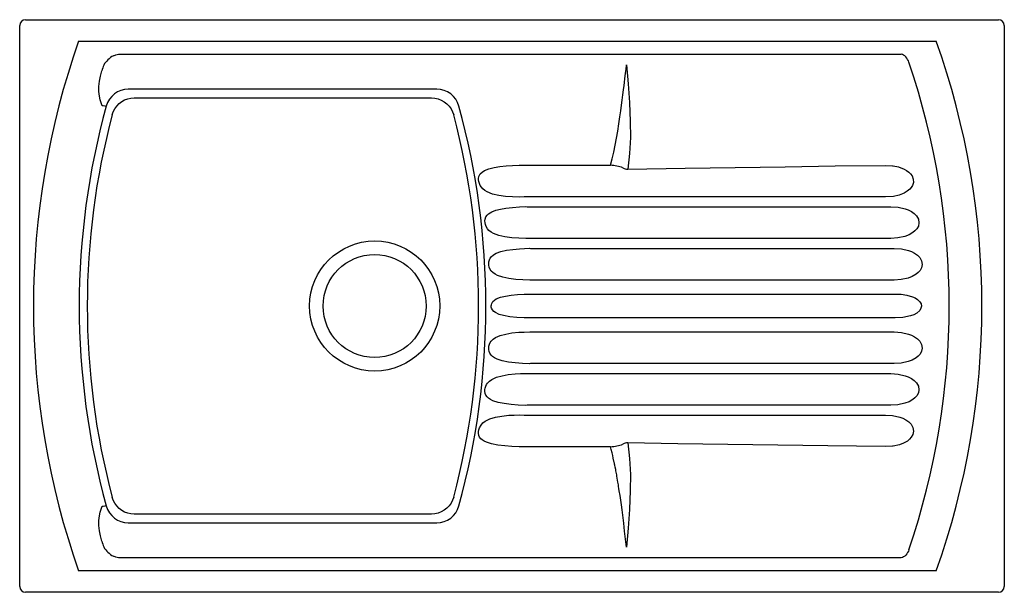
# Model space of a CAD drawing. Header units: millimetres. Extents: x 801.094 to 801.954, y 1133.592 to 1134.092.
import ezdxf

# ---------------------------------------------------------------- set-up
doc = ezdxf.new("R2010")
doc.units = ezdxf.units.MM
doc.layers.add('SANINDUSA', color=3, linetype='Continuous')

msp = doc.modelspace()

# ---------------------------------------------------------------- linework, layer by layer
at = {"layer": 'SANINDUSA'}
for p, q in [((801.09941, 1134.09225), (801.94941, 1134.09225)), ((801.09441, 1133.59725), (801.09441, 1134.08725)), ((801.95441, 1134.08725), (801.95441, 1133.59725)), ((801.14592, 1134.07364), (801.89492, 1134.07364)), ((801.18058, 1134.06227), (801.86437, 1134.06227)), ((801.45875, 1134.03151), (801.18926, 1134.03151)), ((801.19449, 1134.02403), (801.45424, 1134.02391)), ((801.53064, 1133.96531), (801.533, 1133.96517)), ((801.533, 1133.96517), (801.61057, 1133.96517)), ((801.85041, 1133.96506), (801.85684, 1133.96469)), ((801.85684, 1133.96469), (801.85722, 1133.96469)), ((801.53505, 1133.93746), (801.53101, 1133.93734)), ((801.85056, 1133.93746), (801.53505, 1133.93746)), ((801.53616, 1133.92905), (801.53776, 1133.92899)), ((801.53776, 1133.92899), (801.85532, 1133.92899)), ((801.53908, 1133.90127), (801.53646, 1133.90123)), ((801.85532, 1133.90127), (801.53908, 1133.90127)), ((801.53976, 1133.89262), (801.54063, 1133.8926)), ((801.54063, 1133.8926), (801.85819, 1133.8926)), ((801.54122, 1133.86489), (801.54004, 1133.86488)), ((801.85819, 1133.86489), (801.54122, 1133.86489)), ((801.54151, 1133.85265), (801.54158, 1133.85265)), ((801.54158, 1133.85265), (801.85914, 1133.85265)), ((801.54158, 1133.83185), (801.54151, 1133.83185)), ((801.85914, 1133.83185), (801.54158, 1133.83185)), ((801.54004, 1133.81963), (801.54122, 1133.81962)), ((801.54122, 1133.81962), (801.85819, 1133.81962)), ((801.54063, 1133.79191), (801.53976, 1133.79189)), ((801.85819, 1133.79191), (801.54063, 1133.79191)), ((801.53646, 1133.78328), (801.53908, 1133.78324)), ((801.53908, 1133.78324), (801.85532, 1133.78324)), ((801.53776, 1133.75552), (801.53616, 1133.75546)), ((801.85532, 1133.75552), (801.53776, 1133.75552)), ((801.53101, 1133.74717), (801.53505, 1133.74705)), ((801.53505, 1133.74705), (801.85056, 1133.74705)), ((801.533, 1133.71934), (801.53064, 1133.7192)), ((801.61056, 1133.71934), (801.533, 1133.71934)), ((801.85684, 1133.71982), (801.85041, 1133.71944)), ((801.85722, 1133.71982), (801.85684, 1133.71982)), ((801.45424, 1133.6606), (801.19449, 1133.66048)), ((801.18926, 1133.653), (801.45875, 1133.653)), ((801.86437, 1133.62224), (801.18058, 1133.62224)), ((801.89492, 1133.61087), (801.14592, 1133.61087)), ((801.94941, 1133.59225), (801.09941, 1133.59225))]:
    msp.add_line(p, q, dxfattribs=at)
at = {"layer": 'SANINDUSA', "flags": 128}
for points in [[(801.17623, 1134.06077), (801.17834, 1134.0617), (801.18058, 1134.06227)], [(801.87113, 1134.05508), (801.87061, 1134.05637), (801.86996, 1134.05759), (801.8692, 1134.05871), (801.86836, 1134.05972), (801.86743, 1134.0606), (801.86644, 1134.06132), (801.86542, 1134.06188), (801.86437, 1134.06227)], [(801.61057, 1133.96517), (801.61195, 1133.97083), (801.61326, 1133.97664), (801.6145, 1133.98261), (801.61568, 1133.98873), (801.61678, 1133.99501), (801.61782, 1134.00145), (801.61873, 1134.00741), (801.61952, 1134.01273), (801.62017, 1134.01751), (801.62075, 1134.02201), (801.62132, 1134.02672), (801.62184, 1134.03104), (801.62231, 1134.03465), (801.62264, 1134.03749), (801.62302, 1134.0408), (801.62335, 1134.04295), (801.62368, 1134.04554), (801.62403, 1134.04883), (801.62441, 1134.05279)], [(801.62441, 1134.05279), (801.62584, 1134.03629), (801.62703, 1134.01985), (801.62775, 1134.0035), (801.6278, 1133.98944), (801.62715, 1133.97552), (801.62566, 1133.96178)], [(801.16662, 1134.01702), (801.16662, 1134.01703), (801.16657, 1134.01711), (801.16646, 1134.01731), (801.16615, 1134.01794), (801.16547, 1134.01961), (801.16466, 1134.02231), (801.16403, 1134.0254), (801.1636, 1134.02961), (801.1636, 1134.03406), (801.16403, 1134.03856), (801.16488, 1134.04309), (801.1661, 1134.04754)], [(801.17519, 1134.00917), (801.17614, 1134.01192), (801.17748, 1134.0145), (801.17918, 1134.01686), (801.18121, 1134.01894), (801.18351, 1134.02072), (801.18605, 1134.02214), (801.18876, 1134.02317), (801.1916, 1134.02381), (801.19449, 1134.02403)], [(801.45424, 1134.02391), (801.45713, 1134.02369), (801.45997, 1134.02305), (801.46268, 1134.02201), (801.46521, 1134.02059), (801.46752, 1134.01882), (801.46954, 1134.01673), (801.47124, 1134.01437), (801.47258, 1134.0118), (801.47355, 1134.00906)], [(801.16985, 1134.01637), (801.16914, 1134.01674), (801.16738, 1134.01698), (801.16662, 1134.01702)], [(801.53101, 1133.93734), (801.52484, 1133.93751), (801.51877, 1133.93795), (801.51289, 1133.93875), (801.50745, 1133.94001), (801.50279, 1133.94183), (801.50072, 1133.94306), (801.49885, 1133.94459), (801.49767, 1133.94593), (801.49661, 1133.94759), (801.49593, 1133.9491), (801.49541, 1133.9509), (801.49521, 1133.95232), (801.49519, 1133.95365), (801.49548, 1133.95536), (801.49596, 1133.95657), (801.49661, 1133.95761), (801.49829, 1133.95923), (801.50045, 1133.96053), (801.50424, 1133.96197), (801.50882, 1133.96311), (801.51386, 1133.96397), (801.51944, 1133.96463), (801.52492, 1133.96506), (801.53064, 1133.96531)], [(801.62566, 1133.96178), (801.67561, 1133.96261), (801.71931, 1133.96329), (801.76301, 1133.96392), (801.80671, 1133.96451), (801.85041, 1133.96506)], [(801.85722, 1133.96469), (801.86214, 1133.96363), (801.86683, 1133.96185), (801.86905, 1133.96061), (801.87109, 1133.9591), (801.87257, 1133.95763), (801.8738, 1133.95596), (801.87495, 1133.95309), (801.87504, 1133.95), (801.87416, 1133.94733), (801.87313, 1133.94569), (801.87185, 1133.94423), (801.8696, 1133.94239), (801.86708, 1133.94091), (801.86246, 1133.9391), (801.8576, 1133.93801), (801.85056, 1133.93746)], [(801.53646, 1133.90123), (801.53027, 1133.90139), (801.52414, 1133.90183), (801.51828, 1133.9026), (801.51285, 1133.90381), (801.50823, 1133.90553), (801.50617, 1133.90669), (801.50432, 1133.90814), (801.50294, 1133.90969), (801.50175, 1133.91171), (801.50112, 1133.91348), (801.50083, 1133.91497), (801.50076, 1133.91651), (801.50093, 1133.91809), (801.50162, 1133.92008), (801.50261, 1133.92157), (801.50389, 1133.92279), (801.50673, 1133.92451), (801.51026, 1133.92584), (801.51441, 1133.92689), (801.51911, 1133.92772), (801.52482, 1133.9284), (801.531, 1133.92886), (801.53616, 1133.92905)], [(801.85532, 1133.92899), (801.86165, 1133.92855), (801.86782, 1133.92716), (801.87058, 1133.92612), (801.87321, 1133.92479), (801.87565, 1133.92308), (801.87774, 1133.92096), (801.87936, 1133.91813), (801.8799, 1133.91489), (801.87933, 1133.91206), (801.87793, 1133.90954), (801.87634, 1133.90778), (801.8745, 1133.9063), (801.87118, 1133.9044), (801.8676, 1133.90303), (801.86153, 1133.90169), (801.85532, 1133.90127)], [(801.54004, 1133.86488), (801.53382, 1133.86504), (801.52762, 1133.86547), (801.52176, 1133.86621), (801.51628, 1133.86736), (801.51166, 1133.86897), (801.50958, 1133.87005), (801.50773, 1133.87139), (801.50634, 1133.87281), (801.50516, 1133.87465), (801.50456, 1133.87616), (801.50417, 1133.87797), (801.50409, 1133.87943), (801.5042, 1133.88083), (801.50468, 1133.88264), (801.50532, 1133.88395), (801.50613, 1133.88507), (801.50813, 1133.88685), (801.51061, 1133.88825), (801.51479, 1133.88976), (801.51975, 1133.89089), (801.52514, 1133.8917), (801.53105, 1133.89225), (801.53535, 1133.89249), (801.53976, 1133.89262)], [(801.85819, 1133.8926), (801.86451, 1133.89217), (801.87069, 1133.89077), (801.87345, 1133.88974), (801.87607, 1133.8884), (801.87852, 1133.8867), (801.8806, 1133.88458), (801.88222, 1133.88174), (801.88277, 1133.87851), (801.8822, 1133.87568), (801.88079, 1133.87315), (801.87921, 1133.8714), (801.87736, 1133.86991), (801.87404, 1133.86801), (801.87046, 1133.86664), (801.8644, 1133.8653), (801.85819, 1133.86489)], [(801.54151, 1133.83185), (801.53501, 1133.83197), (801.52852, 1133.83232), (801.52259, 1133.83292), (801.51703, 1133.83387), (801.51325, 1133.83493), (801.50994, 1133.83648), (801.50855, 1133.8375), (801.50735, 1133.83886), (801.50661, 1133.84032), (801.50636, 1133.84131), (801.50629, 1133.84243), (801.50639, 1133.84337), (801.50674, 1133.84452), (801.50768, 1133.84609), (801.50903, 1133.84741), (801.51064, 1133.84844), (801.51429, 1133.84992), (801.51865, 1133.85097), (801.52361, 1133.85172), (801.52909, 1133.85223), (801.53514, 1133.85254), (801.54151, 1133.85265)], [(801.85914, 1133.85265), (801.86423, 1133.85245), (801.86928, 1133.85172), (801.87414, 1133.85031), (801.87647, 1133.84927), (801.87862, 1133.84791), (801.8806, 1133.84598), (801.88166, 1133.84403), (801.88196, 1133.84221), (801.88163, 1133.84039), (801.88051, 1133.83841), (801.87797, 1133.83613), (801.87527, 1133.83466), (801.87237, 1133.8336), (801.86583, 1133.83224), (801.85914, 1133.83185)], [(801.53976, 1133.79189), (801.5335, 1133.7921), (801.52724, 1133.79258), (801.52137, 1133.79334), (801.51586, 1133.79446), (801.51131, 1133.79595), (801.50927, 1133.79694), (801.50747, 1133.79815), (801.50616, 1133.79941), (801.50506, 1133.80102), (801.50446, 1133.80251), (801.50412, 1133.80436), (801.5041, 1133.80582), (801.50429, 1133.80727), (801.5048, 1133.80904), (801.5054, 1133.81031), (801.50613, 1133.81142), (801.50791, 1133.81328), (801.51007, 1133.81475), (801.51413, 1133.8165), (801.519, 1133.81779), (801.52437, 1133.81868), (801.53033, 1133.81926), (801.5351, 1133.81952), (801.54004, 1133.81963)], [(801.85819, 1133.81962), (801.86451, 1133.81919), (801.87069, 1133.8178), (801.87345, 1133.81676), (801.87607, 1133.81543), (801.87852, 1133.81372), (801.8806, 1133.8116), (801.88222, 1133.80877), (801.88277, 1133.80553), (801.8822, 1133.8027), (801.88079, 1133.80018), (801.87921, 1133.79842), (801.87736, 1133.79694), (801.87404, 1133.79504), (801.87046, 1133.79367), (801.8644, 1133.79233), (801.85819, 1133.79191)], [(801.53616, 1133.75546), (801.52988, 1133.75572), (801.5236, 1133.75623), (801.51771, 1133.75701), (801.51219, 1133.75813), (801.50769, 1133.75958), (801.50569, 1133.76053), (801.50393, 1133.76169), (801.50267, 1133.76288), (801.50163, 1133.76439), (801.50106, 1133.76588), (801.50076, 1133.76776), (801.5008, 1133.7692), (801.50103, 1133.77064), (801.50157, 1133.77239), (801.50218, 1133.77366), (801.50289, 1133.77477), (801.50464, 1133.77666), (801.50673, 1133.77817), (801.51082, 1133.78005), (801.51573, 1133.78141), (801.52119, 1133.78234), (801.52728, 1133.78294), (801.53179, 1133.78318), (801.53646, 1133.78328)], [(801.85532, 1133.78324), (801.86165, 1133.7828), (801.86782, 1133.78141), (801.87058, 1133.78038), (801.87321, 1133.77904), (801.87565, 1133.77733), (801.87774, 1133.77521), (801.87936, 1133.77238), (801.8799, 1133.76914), (801.87933, 1133.76632), (801.87793, 1133.76379), (801.87634, 1133.76203), (801.8745, 1133.76055), (801.87118, 1133.75865), (801.8676, 1133.75728), (801.86153, 1133.75594), (801.85532, 1133.75552)], [(801.53064, 1133.7192), (801.52432, 1133.71949), (801.51801, 1133.72003), (801.51206, 1133.72081), (801.5065, 1133.72192), (801.50202, 1133.7233), (801.50004, 1133.72419), (801.49829, 1133.72527), (801.49705, 1133.72638), (801.49605, 1133.72777), (801.49544, 1133.7293), (801.49518, 1133.73132), (801.49526, 1133.73272), (801.49554, 1133.73415), (801.49611, 1133.73586), (801.49739, 1133.73819), (801.49906, 1133.74011), (801.50103, 1133.74166), (801.50509, 1133.7437), (801.51, 1133.74517), (801.51553, 1133.74617), (801.52174, 1133.74681), (801.52628, 1133.74706), (801.53101, 1133.74717)], [(801.85056, 1133.74705), (801.85688, 1133.74662), (801.86306, 1133.74522), (801.86582, 1133.74419), (801.86844, 1133.74286), (801.87089, 1133.74115), (801.87297, 1133.73903), (801.87459, 1133.73619), (801.87514, 1133.73296), (801.87457, 1133.73013), (801.87316, 1133.7276), (801.87158, 1133.72585), (801.86974, 1133.72436), (801.86642, 1133.72246), (801.86284, 1133.72109), (801.85722, 1133.71982)], [(801.62566, 1133.72273), (801.62715, 1133.70899), (801.6278, 1133.69507), (801.62775, 1133.68101), (801.62703, 1133.66466), (801.62584, 1133.64821), (801.62441, 1133.63172)], [(801.85041, 1133.71944), (801.8004, 1133.72009), (801.75671, 1133.72068), (801.71303, 1133.72132), (801.66934, 1133.722), (801.62566, 1133.72273)], [(801.62441, 1133.63172), (801.6236, 1133.63873), (801.62279, 1133.64559), (801.62198, 1133.65251), (801.62109, 1133.6597), (801.62052, 1133.66431), (801.61994, 1133.66872), (801.61937, 1133.67283), (801.61877, 1133.67691), (801.61814, 1133.68097), (801.61784, 1133.68287), (801.61756, 1133.68476), (801.61736, 1133.68609), (801.61697, 1133.68843), (801.61668, 1133.69019), (801.61638, 1133.69194), (801.61607, 1133.69367), (801.61585, 1133.69487), (801.61564, 1133.69605), (801.61542, 1133.69719), (801.6152, 1133.69834), (801.61496, 1133.69959), (801.61455, 1133.70163), (801.61424, 1133.7032), (801.61401, 1133.70428), (801.61393, 1133.70465), (801.6139, 1133.70478), (801.61387, 1133.70489), (801.61385, 1133.70497), (801.61369, 1133.70572), (801.61291, 1133.70946), (801.61238, 1133.71174), (801.61186, 1133.71402), (801.61117, 1133.7169), (801.61056, 1133.71934)], [(801.19449, 1133.66048), (801.1916, 1133.6607), (801.18876, 1133.66133), (801.18605, 1133.66237), (801.18351, 1133.66379), (801.18121, 1133.66557), (801.17918, 1133.66765), (801.17748, 1133.67001), (801.17614, 1133.67259), (801.17519, 1133.67534)], [(801.47355, 1133.67545), (801.47258, 1133.67271), (801.47124, 1133.67013), (801.46954, 1133.66778), (801.46752, 1133.66569), (801.46521, 1133.66392), (801.46268, 1133.66249), (801.45997, 1133.66146), (801.45713, 1133.66082), (801.45424, 1133.6606)], [(801.1661, 1133.63697), (801.16488, 1133.64142), (801.16403, 1133.64595), (801.1636, 1133.65045), (801.1636, 1133.6549), (801.16403, 1133.65911), (801.16466, 1133.6622), (801.16547, 1133.6649), (801.16615, 1133.66657), (801.16646, 1133.66719), (801.16657, 1133.6674), (801.16662, 1133.66748), (801.16662, 1133.66749)], [(801.16662, 1133.66749), (801.16746, 1133.66754), (801.16913, 1133.66776), (801.16985, 1133.66814)], [(801.87113, 1133.62943), (801.87061, 1133.62814), (801.86996, 1133.62692), (801.8692, 1133.6258), (801.86836, 1133.62478), (801.86743, 1133.62391), (801.86644, 1133.62318), (801.86542, 1133.62263), (801.86437, 1133.62224)], [(801.18058, 1133.62224), (801.1784, 1133.62279), (801.17623, 1133.62374)]]:
    msp.add_lwpolyline(points, dxfattribs=at)
at = {"layer": 'SANINDUSA'}
for centre, radius in [((801.4045, 1133.84227), 0.05683), ((801.40441, 1133.84225), 0.045)]:
    msp.add_circle(centre, radius, dxfattribs=at)
for centre, radius, start, end in [((801.09941, 1134.08725), 0.005, 90, 180), ((801.94941, 1134.08725), 0.005, 0, 90), ((801.80441, 1133.84225), 0.69796, 160.63891, 199.36109), ((801.24441, 1133.84225), 0.69044, 340.41949, 19.58051), ((801.18842, 1134.03956), 0.02446, 119.89492, 147.54896), ((801.80441, 1133.84225), 0.6705, 161.70914, 162.17179), ((801.24441, 1133.84225), 0.66187, 341.24313, 18.75687), ((801.18926, 1134.01151), 0.02, 90, 164.61615), ((801.45875, 1134.01151), 0.02, 15.4033, 90), ((801.80441, 1133.84225), 0.65801, 164.61615, 195.38385), ((800.84441, 1133.84225), 0.65723, 344.5967, 15.4033), ((801.80413, 1133.84225), 0.65071, 165.13668, 194.86332), ((800.84413, 1133.84225), 0.65115, 345.15715, 14.84285), ((801.60612, 1133.91588), 0.04949, 72.08058, 84.8536), ((801.62477, 1133.96692), 0.00522, 229.16279, 279.82235), ((801.60598, 1133.76935), 0.05022, 275.24005, 287.82694), ((801.62481, 1133.71743), 0.00537, 80.92287, 130.09208), ((801.18926, 1133.673), 0.02, 195.38385, 270), ((801.45875, 1133.673), 0.02, 270, 344.5967), ((801.80441, 1133.84225), 0.6705, 197.82821, 198.29086), ((801.18844, 1133.64496), 0.02448, 212.46389, 240.09222), ((801.09941, 1133.59725), 0.005, 180, 270), ((801.94941, 1133.59725), 0.005, 270, 0)]:
    msp.add_arc(centre, radius, start, end, dxfattribs=at)

doc.saveas('drawing.dxf')
